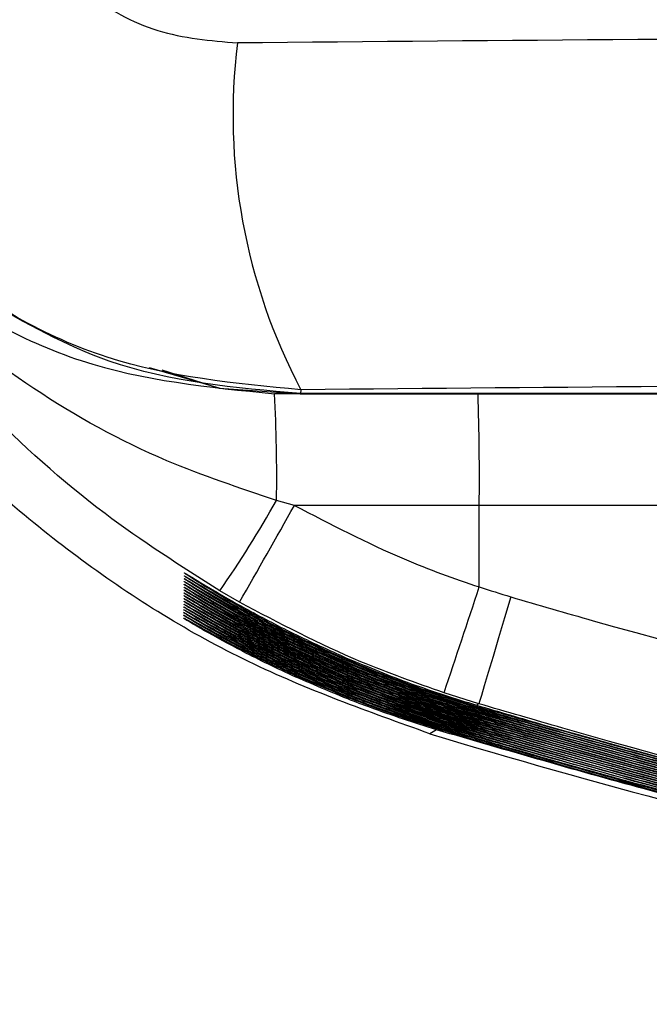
# Model space of a CAD drawing. Header units: millimetres. Extents: x -8 to 420, y 0 to 297.
# Tile 41 of 77: x 274.46 to 277.17, y 140.75 to 145.01. Entities that reach past the tile are written whole.
import ezdxf

# ---------------------------------------------------------------- set-up
doc = ezdxf.new("R2010")
doc.units = ezdxf.units.MM
doc.layers.add('10', color=7, linetype='Continuous')
doc.layers.add('SLD-0', color=7, linetype='Continuous')
doc.styles.add('SLDTEXTSTYLE2', font='TXT', dxfattribs={"width": 0.7})
doc.dimstyles.new('SLDDIMSTYLE0', dxfattribs={"dimtxt": 2.821533, "dimasz": 2.5, "dimexe": 0, "dimexo": 0.0625, "dimgap": 0.705383, "dimtad": 2, "dimlfac": 2, "dimrnd": 1e-09, "dimzin": 12, "dimdsep": 46, "dimtxsty": 'SLDTEXTSTYLE2', "dimsah": 1, "dimcen": 0.09, "dimadec": 0, "dimazin": 3, "dimtfac": 1, "dimtofl": 0, "dimtmove": 0, "dimatfit": 3, "dimfxl": 1, "dimfrac": 2, "dimtolj": 1, "dimtzin": 12, "dimarcsym": 0})
doc.dimstyles.new('SLDDIMSTYLE1', dxfattribs={"dimtxt": 2.645833, "dimasz": 2.5, "dimexe": 0, "dimexo": 0.0625, "dimgap": 0.661458, "dimtad": 2, "dimlfac": 2, "dimrnd": 1e-09, "dimzin": 4, "dimdsep": 46, "dimtxsty": 'SLDTEXTSTYLE2', "dimblk1": 'NONE', "dimblk2": 'NONE', "dimsah": 1, "dimcen": 0.09, "dimadec": 0, "dimazin": 1, "dimtfac": 1, "dimtofl": 0, "dimtmove": 0, "dimatfit": 3, "dimldrblk": 'NONE', "dimfxl": 1, "dimfrac": 2, "dimtolj": 1, "dimtzin": 12, "dimarcsym": 0})

# ---------------------------------------------------------------- blocks, each defined once
blk = doc.blocks.new('_D')
at = {"layer": '10'}
for p, q in [((297.1777, 201.7989), (297.1777, 123.4726)), ((272.5462, 201.4203), (272.5462, 123.4726)), ((272.5462, 125.4726), (297.1777, 125.4726))]:
    blk.add_line(p, q, dxfattribs=at)
for points in [[(272.5462, 125.4726), (275.0462, 125.1726), (275.0462, 125.7726)], [(297.1777, 125.4726), (294.6777, 125.7726), (294.6777, 125.1726)]]:
    blk.add_solid(points, dxfattribs=at)
at = {"layer": '10', "insert": (283.3553, 128.8832), "char_height": 2.64583, "attachment_point": 1, "style": 'SLDTEXTSTYLE2'}
blk.add_mtext('49', dxfattribs=at)
blk = doc.blocks.new('_D_1')
at = {"layer": '10'}
for p, q in [((284.9277, 222.2402), (256.0746, 222.2402)), ((258.0746, 222.2402), (258.0746, 137.5902)), ((284.9277, 137.5902), (256.0746, 137.5902))]:
    blk.add_line(p, q, dxfattribs=at)
for points in [[(258.0746, 222.2402), (257.7746, 219.7402), (258.3746, 219.7402)], [(258.0746, 137.5902), (258.3746, 140.0902), (257.7746, 140.0902)]]:
    blk.add_solid(points, dxfattribs=at)
at = {"layer": '10', "insert": (254.664, 177.3234), "char_height": 2.64583, "attachment_point": 1, "rotation": 90, "style": 'SLDTEXTSTYLE2'}
blk.add_mtext('169.30', dxfattribs=at)
blk = doc.blocks.new('_NONE')
blk = doc.blocks.new('_D_2')
at = {"layer": '10'}
for p, q in [((280.49, 224.4152), (245.4829, 224.4152)), ((247.4829, 135.4652), (247.4829, 224.4152)), ((280.49, 135.4652), (245.4829, 135.4652))]:
    blk.add_line(p, q, dxfattribs=at)
for points in [[(247.4829, 224.4152), (247.1829, 221.9152), (247.7829, 221.9152)], [(247.4829, 135.4652), (247.7829, 137.9652), (247.1829, 137.9652)]]:
    blk.add_solid(points, dxfattribs=at)
at = {"layer": '10', "insert": (244.0722, 177.3234), "char_height": 2.64583, "attachment_point": 1, "rotation": 90, "style": 'SLDTEXTSTYLE2'}
blk.add_mtext('177.90', dxfattribs=at)

msp = doc.modelspace()

# ---------------------------------------------------------------- linework, layer by layer
at = {"layer": 'SLD-0', "color": 8, "linetype": 'Continuous', "lineweight": 25}
for p, q in [((275.3184, 143.4146), (275.017, 143.5019)), ((279.688, 142.9077), (276.4407, 142.9077)), ((275.1748, 142.4282), (275.1656, 142.4333)), ((275.1752, 142.4401), (275.1657, 142.4453)), ((275.1756, 142.452), (275.1659, 142.4574)), ((275.1744, 142.4164), (275.1654, 142.4213))]:
    msp.add_line(p, q, dxfattribs=at)
at = {"layer": 'SLD-0', "color": 179, "linetype": 'Continuous', "lineweight": 25}
for p, q in [((275.0707, 143.4928), (275.3184, 143.4146)), ((275.3184, 143.4146), (275.6668, 143.3902)), ((275.6707, 143.4073), (275.6694, 143.3908)), ((275.6668, 143.3902), (275.5564, 143.3902)), ((275.6668, 143.3902), (275.6783, 143.3902)), ((278.9998, 143.3908), (275.6694, 143.3908)), ((275.6783, 143.3902), (278.9984, 143.3902)), ((275.6424, 142.9077), (275.5654, 142.9298)), ((276.4407, 142.9077), (275.6424, 142.9077)), ((276.4408, 142.5555), (276.4407, 142.9077)), ((275.1677, 142.603), (275.1677, 142.6044)), ((275.1679, 142.6154), (275.1679, 142.6168)), ((275.1672, 142.5659), (275.1672, 142.5673)), ((275.1674, 142.5782), (275.1674, 142.5796)), ((275.1675, 142.5906), (275.1676, 142.592)), ((275.1666, 142.5168), (275.1666, 142.5182)), ((275.1668, 142.529), (275.1668, 142.5304)), ((275.1669, 142.5413), (275.1669, 142.5427)), ((275.1671, 142.5535), (275.1671, 142.555)), ((275.4054, 142.4897), (275.3201, 142.5389)), ((275.1661, 142.4802), (275.1662, 142.4816)), ((275.1663, 142.4924), (275.1663, 142.4938)), ((275.1665, 142.5046), (275.1665, 142.506)), ((276.5763, 142.513), (276.5493, 142.4222)), ((275.1656, 142.4319), (275.1656, 142.4333)), ((275.1657, 142.4439), (275.1657, 142.4453)), ((275.1659, 142.456), (275.1659, 142.4574)), ((275.166, 142.4681), (275.166, 142.4695)), ((275.1654, 142.4199), (275.1654, 142.4213)), ((276.5493, 142.4222), (276.5235, 142.3354)), ((276.5235, 142.3354), (276.4999, 142.2556)), ((276.4999, 142.2556), (276.4792, 142.186)), ((276.4792, 142.186), (276.4622, 142.1289)), ((276.439, 142.0511), (276.2886, 142.0984)), ((276.4622, 142.1289), (276.4496, 142.0864)), ((276.439, 142.0511), (276.4289, 142.0449)), ((276.4418, 142.0602), (276.439, 142.0511)), ((276.4496, 142.0864), (276.4418, 142.0602)), ((276.3702, 142.0088), (276.3666, 142.0066)), ((276.3806, 142.0152), (276.377, 142.013)), ((276.391, 142.0216), (276.3874, 142.0194)), ((276.401, 142.0278), (276.3977, 142.0257)), ((276.4013, 142.028), (276.401, 142.0278)), ((276.4117, 142.0343), (276.4081, 142.0321)), ((276.4221, 142.0407), (276.4185, 142.0385)), ((276.2976, 141.9643), (276.294, 141.9621)), ((276.3079, 141.9706), (276.3044, 141.9684)), ((276.3183, 141.977), (276.3147, 141.9748)), ((276.3287, 141.9834), (276.3251, 141.9812)), ((276.3391, 141.9897), (276.3355, 141.9875)), ((276.3494, 141.9961), (276.3459, 141.9939)), ((276.3598, 142.0025), (276.3562, 142.0003)), ((276.2561, 141.9389), (276.2277, 141.9215)), ((276.2665, 141.9452), (276.2629, 141.943)), ((276.2768, 141.9516), (276.2733, 141.9494)), ((276.2872, 141.9579), (276.2836, 141.9557))]:
    msp.add_line(p, q, dxfattribs=at)
for centre, radius, start, end in [((277.9177, 144.5919), 2.5401, 172.9125, 207.7961), ((269.3739, 143.039), 6.1925, 358.99003, 3.25167), ((264.9474, 143.0255), 11.4938, 359.41236, 1.81814), ((271.5776, 145.159), 4.5686, 325.0042, 330.7943), ((225.459, 171.0927), 57.5567, 330.201332, 330.679703), ((177.4098, 175.2786), 104.2973, 341.450083, 341.714762), ((284.9277, 170.6323), 30, 253.14199, 257.40983)]:
    msp.add_arc(centre, radius, start, end, dxfattribs=at)
at = {"layer": 'SLD-0', "color": 8, "linetype": 'Continuous', "lineweight": 25}
for centre, radius, start, end in [((275.754, 142.2965), 0.1321, 330.188, 336.4366), ((275.7537, 142.2857), 0.1326, 330.3373, 336.5525), ((275.753, 142.2751), 0.1335, 330.488, 336.6545), ((275.7526, 142.2644), 0.1341, 330.6434, 336.7722), ((275.752, 142.2538), 0.1349, 330.7921, 336.8775), ((275.7521, 142.2429), 0.1349, 330.9268, 337.0041), ((275.7522, 142.2319), 0.1349, 331.0615, 337.1313), ((275.7516, 142.2214), 0.1358, 331.216, 337.2393), ((275.7504, 142.2112), 0.1373, 331.3804, 337.3316), ((275.7507, 142.2002), 0.137, 331.5104, 337.4656), ((275.7502, 142.1897), 0.1378, 331.6629, 337.5776), ((275.7493, 142.1794), 0.1388, 331.8155, 337.677), ((275.7495, 142.1686), 0.1388, 331.9449, 337.8003), ((275.7485, 142.1583), 0.14, 332.1049, 337.9005), ((275.7485, 142.1476), 0.1402, 332.2424, 338.0234), ((275.7485, 142.137), 0.1403, 332.3834, 338.1508), ((276.2507, 142.0975), 0.173, 338.5688, 343.0492), ((276.1882, 142.0597), 0.1733, 338.4699, 342.9201), ((276.2005, 142.0654), 0.1713, 338.4611, 342.9678), ((276.2089, 142.0723), 0.1733, 338.5035, 342.962), ((276.2199, 142.0784), 0.1726, 338.5126, 342.9916), ((276.2308, 142.0846), 0.1721, 338.5198, 343.0157), ((276.2401, 142.0913), 0.1732, 338.5577, 343.0292), ((276.1209, 142.0137), 0.1679, 338.2777, 342.848), ((276.1282, 142.0211), 0.1711, 338.3353, 342.8222), ((276.1393, 142.0271), 0.1703, 338.343, 342.8538), ((276.1494, 142.0335), 0.1705, 338.3655, 342.8757), ((276.1591, 142.0401), 0.1713, 338.3877, 342.8799), ((276.1687, 142.0466), 0.1721, 338.4217, 342.8978), ((276.1789, 142.053), 0.1722, 338.4399, 342.9164), ((276.1278, 141.9909), 0.1384, 337.9455, 342.6197), ((276.0992, 142.0116), 0.1799, 338.3513, 342.9241)]:
    msp.add_arc(centre, radius, start, end, dxfattribs=at)
at = {"layer": 'SLD-0', "color": 179, "linetype": 'Continuous', "lineweight": 25}
for centre, major_axis, ratio in [((284.9277, 142.291), (52.2347, 0), 0.050903), ((284.9277, 140.7931), (50.7347, 0), 0.052408)]:
    msp.add_ellipse(centre, major_axis=major_axis, ratio=ratio, start_param=1.687187, end_param=1.754284, dxfattribs=at)
for points, knots in [([(276.2277, 141.9215), (275.9628, 142.0164), (275.4329, 142.2062), (274.7117, 142.6533), (274.0736, 143.2078), (273.5357, 143.8622), (273.1208, 144.5984), (272.7642, 145.5428), (272.7105, 146.2656), (272.6777, 146.7066)], [0, 0, 0, 0, 0.132185, 0.26437, 0.396555, 0.52874, 0.660925, 0.79311, 1, 1, 1, 1]), ([(274.4569, 145.4877), (274.476, 145.4505), (274.5473, 145.3111), (274.7371, 145.108), (275.047, 144.9354), (275.2801, 144.9153), (275.397, 144.9053)], [0, 0, 0, 0, 0.106868, 0.399732, 0.699068, 1, 1, 1, 1]), ([(273.2462, 144.9338), (273.3045, 144.8106), (273.4827, 144.4336), (273.9614, 143.909), (274.708, 143.474), (275.2729, 143.4182), (275.5564, 143.3902)], [0, 0, 0, 0, 0.139004, 0.425375, 0.711644, 1, 1, 1, 1]), ([(275.6707, 143.4073), (275.3865, 143.4344), (274.8168, 143.4887), (274.0638, 143.9273), (273.6069, 144.4357), (273.4351, 144.782), (273.3888, 144.8753)], [0, 0, 0, 0, 0.29671, 0.594876, 0.890958, 1, 1, 1, 1]), ([(275.3201, 142.5389), (275.1517, 142.6464), (274.7837, 142.8814), (274.2929, 143.3263), (273.7404, 143.9544), (273.4815, 144.4762), (273.3191, 144.8033)], [0, 0, 0, 0, 0.186464, 0.407339, 0.628495, 1, 1, 1, 1]), ([(275.6694, 143.3908), (275.3868, 143.4154), (274.9032, 143.4575), (274.4829, 143.6955), (274.3083, 143.7944)], [0, 0, 0, 0, 0.584524, 1, 1, 1, 1]), ([(275.6424, 142.9077), (275.7987, 142.8267), (276.0574, 142.6925), (276.331, 142.591), (276.4408, 142.5555), (276.4408, 142.5555)], [0, 0, 0, 0, 0.603871, 0.999965, 1, 1, 1, 1]), ([(275.1677, 142.6044), (275.1741, 142.6007), (275.1868, 142.5932), (275.2842, 142.5339), (275.4332, 142.4487), (275.6334, 142.3431), (275.7905, 142.2728), (275.8684, 142.2379)], [0, 0, 0, 0, 0.179395, 0.359452, 0.554404, 0.778772, 1, 1, 1, 1]), ([(275.8686, 142.2309), (275.7815, 142.2701), (275.6077, 142.3482), (275.3849, 142.469), (275.2353, 142.5588), (275.1823, 142.593), (275.1692, 142.6018), (275.1682, 142.6025), (275.1677, 142.603)], [0, 0, 0, 0, 0.2469767, 0.4923544, 0.7336619, 0.9078947, 0.9466783, 1, 1, 1, 1]), ([(275.1679, 142.6168), (275.1742, 142.6131), (275.187, 142.6056), (275.2841, 142.5462), (275.4328, 142.4607), (275.6329, 142.3547), (275.79, 142.2839), (275.8682, 142.2487)], [0, 0, 0, 0, 0.179136, 0.358932, 0.553677, 0.778033, 1, 1, 1, 1]), ([(275.8683, 142.2417), (275.7811, 142.2811), (275.6073, 142.3597), (275.3846, 142.4811), (275.2351, 142.5712), (275.1822, 142.6055), (275.1693, 142.6142), (275.1684, 142.6149), (275.1679, 142.6154)], [0, 0, 0, 0, 0.2472904, 0.4929813, 0.7345111, 0.9084462, 0.9474313, 1, 1, 1, 1]), ([(275.1672, 142.5673), (275.1737, 142.5636), (275.1865, 142.5562), (275.2845, 142.4973), (275.4346, 142.4128), (275.6352, 142.3087), (275.7919, 142.2397), (275.8693, 142.2056)], [0, 0, 0, 0, 0.180162, 0.360998, 0.55656, 0.780961, 1, 1, 1, 1]), ([(275.8695, 142.1987), (275.7824, 142.2372), (275.6088, 142.314), (275.386, 142.4329), (275.2358, 142.5217), (275.1823, 142.5557), (275.1688, 142.5646), (275.1678, 142.5654), (275.1672, 142.5659)], [0, 0, 0, 0, 0.24605, 0.490501, 0.731148, 0.906265, 0.944443, 1, 1, 1, 1]), ([(275.1674, 142.5796), (275.1738, 142.5759), (275.1866, 142.5685), (275.2844, 142.5095), (275.4341, 142.4247), (275.6346, 142.3202), (275.7914, 142.2507), (275.869, 142.2163)], [0, 0, 0, 0, 0.179907, 0.360485, 0.555845, 0.780236, 1, 1, 1, 1]), ([(275.8692, 142.2094), (275.7821, 142.2481), (275.6084, 142.3254), (275.3856, 142.4449), (275.2357, 142.534), (275.1823, 142.5681), (275.1689, 142.577), (275.1679, 142.5777), (275.1674, 142.5782)], [0, 0, 0, 0, 0.246355, 0.491115, 0.73198, 0.906805, 0.945184, 1, 1, 1, 1]), ([(275.8689, 142.2201), (275.7818, 142.2591), (275.608, 142.3368), (275.3853, 142.4569), (275.2355, 142.5464), (275.1823, 142.5805), (275.169, 142.5893), (275.1681, 142.5901), (275.1675, 142.5906)], [0, 0, 0, 0, 0.246665, 0.491732, 0.732818, 0.907348, 0.94593, 1, 1, 1, 1]), ([(275.1676, 142.592), (275.1739, 142.5883), (275.1867, 142.5808), (275.2843, 142.5217), (275.4337, 142.4367), (275.634, 142.3316), (275.7909, 142.2617), (275.8687, 142.2271)], [0, 0, 0, 0, 0.179651, 0.35997, 0.555127, 0.779506, 1, 1, 1, 1]), ([(275.1666, 142.5182), (275.1731, 142.5145), (275.186, 142.5072), (275.285, 142.4489), (275.4364, 142.3653), (275.6374, 142.2632), (275.7937, 142.1959), (275.8704, 142.1629)], [0, 0, 0, 0, 0.181168, 0.363028, 0.559384, 0.783817, 1, 1, 1, 1]), ([(275.8706, 142.156), (275.7836, 142.1937), (275.6102, 142.2687), (275.3874, 142.3852), (275.2366, 142.4726), (275.1824, 142.5063), (275.1683, 142.5154), (275.1672, 142.5163), (275.1666, 142.5168)], [0, 0, 0, 0, 0.244842, 0.488092, 0.72787, 0.904141, 0.941511, 1, 1, 1, 1]), ([(275.1668, 142.5304), (275.1732, 142.5267), (275.1862, 142.5194), (275.2849, 142.461), (275.4359, 142.3771), (275.6369, 142.2746), (275.7933, 142.2068), (275.8701, 142.1736)], [0, 0, 0, 0, 0.180918, 0.362524, 0.558683, 0.783109, 1, 1, 1, 1]), ([(275.8703, 142.1667), (275.7833, 142.2045), (275.6098, 142.2799), (275.387, 142.397), (275.2364, 142.4848), (275.1824, 142.5186), (275.1684, 142.5277), (275.1674, 142.5285), (275.1668, 142.529)], [0, 0, 0, 0, 0.245141, 0.488687, 0.728682, 0.904667, 0.942239, 1, 1, 1, 1]), ([(275.1669, 142.5427), (275.1734, 142.539), (275.1863, 142.5316), (275.2848, 142.473), (275.4355, 142.389), (275.6363, 142.2859), (275.7928, 142.2178), (275.8698, 142.1842)], [0, 0, 0, 0, 0.180667, 0.362017, 0.557978, 0.782397, 1, 1, 1, 1]), ([(275.87, 142.1773), (275.783, 142.2154), (275.6095, 142.2913), (275.3867, 142.409), (275.2362, 142.4971), (275.1824, 142.531), (275.1685, 142.54), (275.1675, 142.5408), (275.1669, 142.5413)], [0, 0, 0, 0, 0.245442, 0.489288, 0.729498, 0.905196, 0.94297, 1, 1, 1, 1]), ([(275.1671, 142.555), (275.1735, 142.5513), (275.1864, 142.5439), (275.2847, 142.4852), (275.435, 142.4009), (275.6357, 142.2973), (275.7923, 142.2287), (275.8696, 142.1949)], [0, 0, 0, 0, 0.180415, 0.361509, 0.557271, 0.781681, 1, 1, 1, 1]), ([(275.8697, 142.188), (275.7827, 142.2263), (275.6091, 142.3026), (275.3863, 142.4209), (275.236, 142.5094), (275.1824, 142.5433), (275.1687, 142.5523), (275.1677, 142.5531), (275.1671, 142.5535)], [0, 0, 0, 0, 0.245745, 0.489893, 0.73032, 0.905728, 0.943704, 1, 1, 1, 1]), ([(276.4408, 142.5555), (276.4408, 142.5555), (276.4859, 142.541), (276.5311, 142.527), (276.5763, 142.513)], [0, 0, 0, 0, 0.000214, 1, 1, 1, 1]), ([(275.8714, 142.1243), (275.7845, 142.1613), (275.6113, 142.2349), (275.3884, 142.3497), (275.2371, 142.4361), (275.1825, 142.4696), (275.1679, 142.4789), (275.1668, 142.4797), (275.1661, 142.4802)], [0, 0, 0, 0, 0.243961, 0.486329, 0.725469, 0.902585, 0.939349, 1, 1, 1, 1]), ([(275.1662, 142.4816), (275.1727, 142.478), (275.1857, 142.4707), (275.2854, 142.4129), (275.4377, 142.33), (275.6391, 142.2294), (275.7951, 142.1634), (275.8712, 142.1312)], [0, 0, 0, 0, 0.181911, 0.364526, 0.561461, 0.785911, 1, 1, 1, 1]), ([(275.1663, 142.4938), (275.1728, 142.4901), (275.1858, 142.4828), (275.2853, 142.4248), (275.4373, 142.3418), (275.6386, 142.2407), (275.7946, 142.1742), (275.871, 142.1417)], [0, 0, 0, 0, 0.181664, 0.364029, 0.560773, 0.785217, 1, 1, 1, 1]), ([(275.8711, 142.1349), (275.7842, 142.172), (275.6109, 142.2462), (275.3881, 142.3615), (275.2369, 142.4482), (275.1825, 142.4818), (275.1681, 142.491), (275.167, 142.4919), (275.1663, 142.4924)], [0, 0, 0, 0, 0.244252, 0.486912, 0.726264, 0.903099, 0.940066, 1, 1, 1, 1]), ([(275.1665, 142.506), (275.173, 142.5023), (275.1859, 142.495), (275.2852, 142.4369), (275.4368, 142.3535), (275.638, 142.2519), (275.7942, 142.1851), (275.8707, 142.1523)], [0, 0, 0, 0, 0.181417, 0.363529, 0.560079, 0.784519, 1, 1, 1, 1]), ([(275.8709, 142.1454), (275.7839, 142.1828), (275.6106, 142.2574), (275.3877, 142.3733), (275.2367, 142.4604), (275.1825, 142.4941), (275.1682, 142.5032), (275.1671, 142.5041), (275.1665, 142.5046)], [0, 0, 0, 0, 0.244546, 0.487499, 0.727064, 0.903619, 0.940787, 1, 1, 1, 1]), ([(276.2886, 142.0984), (276.168, 142.141), (275.8637, 142.2484), (275.578, 142.3988), (275.4054, 142.4897)], [0, 0, 0, 0, 0.3961431, 1, 1, 1, 1]), ([(275.1656, 142.4333), (275.1721, 142.4297), (275.1853, 142.4225), (275.2859, 142.3652), (275.4395, 142.2834), (275.6414, 142.1847), (275.7969, 142.1204), (275.8724, 142.0892)], [0, 0, 0, 0, 0.1828869, 0.3664911, 0.5641836, 0.7886415, 1, 1, 1, 1]), ([(275.8726, 142.0823), (275.7858, 142.1184), (275.6127, 142.1903), (275.3896, 142.3028), (275.2303, 142.392), (275.1699, 142.4287), (275.1664, 142.4313), (275.1656, 142.4319)], [0, 0, 0, 0, 0.242963, 0.484336, 0.722783, 0.936477, 1, 1, 1, 1]), ([(275.1657, 142.4453), (275.1723, 142.4417), (275.1854, 142.4345), (275.2858, 142.3771), (275.4391, 142.295), (275.6408, 142.1958), (275.7965, 142.1311), (275.8721, 142.0996)], [0, 0, 0, 0, 0.182644, 0.366002, 0.563508, 0.787965, 1, 1, 1, 1]), ([(275.8723, 142.0928), (275.7854, 142.1291), (275.6124, 142.2014), (275.3892, 142.3145), (275.2301, 142.404), (275.17, 142.4408), (275.1665, 142.4434), (275.1657, 142.4439)], [0, 0, 0, 0, 0.2432473, 0.484905, 0.7235605, 0.9371797, 1, 1, 1, 1]), ([(275.1659, 142.4574), (275.1724, 142.4538), (275.1855, 142.4466), (275.2857, 142.389), (275.4386, 142.3066), (275.6402, 142.207), (275.796, 142.1418), (275.8718, 142.1101)], [0, 0, 0, 0, 0.1824, 0.365513, 0.56283, 0.787285, 1, 1, 1, 1]), ([(275.872, 142.1033), (275.7851, 142.1398), (275.612, 142.2126), (275.3891, 142.3261), (275.2374, 142.4119), (275.1826, 142.4453), (275.1677, 142.4546), (275.1666, 142.4555), (275.1659, 142.456)], [0, 0, 0, 0, 0.243383, 0.485175, 0.723892, 0.901564, 0.937926, 1, 1, 1, 1]), ([(275.166, 142.4695), (275.1725, 142.4659), (275.1856, 142.4586), (275.2855, 142.4009), (275.4382, 142.3183), (275.6397, 142.2182), (275.7956, 142.1526), (275.8715, 142.1206)], [0, 0, 0, 0, 0.182155, 0.365019, 0.562147, 0.7866, 1, 1, 1, 1]), ([(275.8717, 142.1138), (275.7848, 142.1505), (275.6116, 142.2238), (275.3887, 142.3379), (275.2373, 142.424), (275.1825, 142.4574), (275.1678, 142.4667), (275.1667, 142.4676), (275.166, 142.4681)], [0, 0, 0, 0, 0.24367, 0.48575, 0.724679, 0.902073, 0.938637, 1, 1, 1, 1]), ([(275.1654, 142.4213), (275.172, 142.4177), (275.1852, 142.4105), (275.2861, 142.3534), (275.4399, 142.2718), (275.6419, 142.1736), (275.7974, 142.1097), (275.8726, 142.0787)], [0, 0, 0, 0, 0.183126, 0.366976, 0.564855, 0.789314, 1, 1, 1, 1]), ([(275.8728, 142.0719), (275.7861, 142.1078), (275.6131, 142.1793), (275.3899, 142.2912), (275.2305, 142.3799), (275.1699, 142.4166), (275.1662, 142.4193), (275.1654, 142.4199)], [0, 0, 0, 0, 0.242681, 0.483772, 0.72201, 0.93578, 1, 1, 1, 1]), ([(275.8682, 142.2487), (275.9606, 142.2103), (276.1445, 142.134), (276.3344, 142.0745), (276.4289, 142.0449)], [0, 0, 0, 0, 0.502806, 1, 1, 1, 1]), ([(276.4221, 142.0407), (276.3266, 142.0707), (276.1391, 142.1296), (275.9575, 142.2048), (275.8683, 142.2417)], [0, 0, 0, 0, 0.509221, 1, 1, 1, 1]), ([(275.8684, 142.2379), (275.961, 142.1997), (276.1414, 142.1253), (276.3277, 142.0669), (276.4185, 142.0385)], [0, 0, 0, 0, 0.512724, 1, 1, 1, 1]), ([(276.4117, 142.0343), (276.3162, 142.0643), (276.1324, 142.1221), (275.9542, 142.1956), (275.8686, 142.2309)], [0, 0, 0, 0, 0.519394, 1, 1, 1, 1]), ([(275.8687, 142.2271), (275.9613, 142.1891), (276.1384, 142.1165), (276.321, 142.0594), (276.4081, 142.0321)], [0, 0, 0, 0, 0.5230346, 1, 1, 1, 1]), ([(276.4013, 142.028), (276.3059, 142.058), (276.1257, 142.1147), (275.951, 142.1864), (275.8689, 142.2201)], [0, 0, 0, 0, 0.529973, 1, 1, 1, 1]), ([(275.869, 142.2163), (275.9617, 142.1786), (276.1353, 142.1077), (276.3143, 142.0518), (276.3977, 142.0257)], [0, 0, 0, 0, 0.533758, 1, 1, 1, 1]), ([(276.391, 142.0216), (276.2955, 142.0516), (276.119, 142.1072), (275.9478, 142.1772), (275.8692, 142.2094)], [0, 0, 0, 0, 0.5409837, 1, 1, 1, 1]), ([(275.8693, 142.2056), (275.962, 142.168), (276.1323, 142.099), (276.3076, 142.0443), (276.3874, 142.0194)], [0, 0, 0, 0, 0.544924, 1, 1, 1, 1]), ([(276.3806, 142.0152), (276.2851, 142.0453), (276.1123, 142.0997), (275.9445, 142.1681), (275.8695, 142.1987)], [0, 0, 0, 0, 0.552451, 1, 1, 1, 1]), ([(275.8696, 142.1949), (275.9624, 142.1575), (276.1292, 142.0903), (276.3009, 142.0367), (276.377, 142.013)], [0, 0, 0, 0, 0.556556, 1, 1, 1, 1]), ([(276.3702, 142.0088), (276.2747, 142.0389), (276.1056, 142.0923), (275.9413, 142.1589), (275.8697, 142.188)], [0, 0, 0, 0, 0.564406, 1, 1, 1, 1]), ([(275.8698, 142.1842), (275.9627, 142.147), (276.1261, 142.0815), (276.2941, 142.0292), (276.3666, 142.0066)], [0, 0, 0, 0, 0.5686835, 1, 1, 1, 1]), ([(276.3598, 142.0025), (276.2644, 142.0326), (276.0989, 142.0848), (275.9381, 142.1498), (275.87, 142.1773)], [0, 0, 0, 0, 0.57688, 1, 1, 1, 1]), ([(275.8701, 142.1736), (275.9631, 142.1365), (276.123, 142.0728), (276.2874, 142.0217), (276.3562, 142.0003)], [0, 0, 0, 0, 0.581343, 1, 1, 1, 1]), ([(276.3494, 141.9961), (276.254, 142.0263), (276.0922, 142.0774), (275.9348, 142.1407), (275.8703, 142.1667)], [0, 0, 0, 0, 0.589907, 1, 1, 1, 1]), ([(275.8704, 142.1629), (275.9635, 142.1261), (276.12, 142.0641), (276.2807, 142.0141), (276.3459, 141.9939)], [0, 0, 0, 0, 0.594568, 1, 1, 1, 1]), ([(276.3391, 141.9897), (276.2436, 142.0199), (276.0855, 142.0699), (275.9316, 142.1316), (275.8706, 142.156)], [0, 0, 0, 0, 0.603523, 1, 1, 1, 1]), ([(275.8707, 142.1523), (275.9638, 142.1157), (276.1169, 142.0554), (276.274, 142.0066), (276.3355, 141.9875)], [0, 0, 0, 0, 0.608396, 1, 1, 1, 1]), ([(276.3287, 141.9834), (276.2333, 142.0136), (276.0788, 142.0625), (275.9284, 142.1225), (275.8709, 142.1454)], [0, 0, 0, 0, 0.617774, 1, 1, 1, 1]), ([(275.871, 142.1417), (275.9642, 142.1053), (276.1138, 142.0467), (276.2672, 141.9991), (276.3251, 141.9812)], [0, 0, 0, 0, 0.6228712, 1, 1, 1, 1]), ([(276.3183, 141.977), (276.2229, 142.0072), (276.0721, 142.055), (275.9251, 142.1134), (275.8711, 142.1349)], [0, 0, 0, 0, 0.632698, 1, 1, 1, 1]), ([(275.8712, 142.1312), (275.9645, 142.0949), (276.1107, 142.038), (276.2605, 141.9916), (276.3147, 141.9748)], [0, 0, 0, 0, 0.638041, 1, 1, 1, 1]), ([(276.3079, 141.9706), (276.2125, 142.0009), (276.0654, 142.0476), (275.9219, 142.1043), (275.8714, 142.1243)], [0, 0, 0, 0, 0.648354, 1, 1, 1, 1]), ([(275.8715, 142.1206), (275.9649, 142.0845), (276.1076, 142.0293), (276.2538, 141.9841), (276.3044, 141.9684)], [0, 0, 0, 0, 0.653954, 1, 1, 1, 1]), ([(276.2976, 141.9643), (276.2022, 141.9946), (276.0587, 142.0401), (275.9187, 142.0953), (275.8717, 142.1138)], [0, 0, 0, 0, 0.664786, 1, 1, 1, 1]), ([(275.8718, 142.1101), (275.9652, 142.0742), (276.1045, 142.0207), (276.2471, 141.9766), (276.294, 141.9621)], [0, 0, 0, 0, 0.670669, 1, 1, 1, 1]), ([(276.2872, 141.9579), (276.1918, 141.9882), (276.052, 142.0327), (275.9154, 142.0863), (275.872, 142.1033)], [0, 0, 0, 0, 0.682062, 1, 1, 1, 1]), ([(275.8721, 142.0996), (275.9656, 142.0639), (276.1014, 142.012), (276.2403, 141.9691), (276.2836, 141.9557)], [0, 0, 0, 0, 0.688248, 1, 1, 1, 1]), ([(276.2768, 141.9516), (276.1815, 141.9819), (276.0453, 142.0252), (275.9122, 142.0772), (275.8723, 142.0928)], [0, 0, 0, 0, 0.700245, 1, 1, 1, 1]), ([(275.8724, 142.0892), (275.9659, 142.0536), (276.0983, 142.0034), (276.2336, 141.9616), (276.2733, 141.9494)], [0, 0, 0, 0, 0.706757, 1, 1, 1, 1]), ([(276.2665, 141.9452), (276.1711, 141.9756), (276.0385, 142.0178), (275.9089, 142.0682), (275.8726, 142.0823)], [0, 0, 0, 0, 0.719407, 1, 1, 1, 1]), ([(275.8726, 142.0787), (275.9663, 142.0434), (276.0952, 141.9947), (276.2269, 141.9541), (276.2629, 141.943)], [0, 0, 0, 0, 0.726275, 1, 1, 1, 1]), ([(276.2561, 141.9389), (276.1607, 141.9693), (276.0318, 142.0104), (275.9057, 142.0592), (275.8728, 142.0719)], [0, 0, 0, 0, 0.739635, 1, 1, 1, 1]), ([(276.3666, 142.0066), (276.4625, 141.9783), (276.9421, 141.8366), (277.8655, 141.5887), (278.7029, 141.4122), (279.1487, 141.3181)], [0, 0, 0, 0, 0.104639, 0.523276, 1, 1, 1, 1]), ([(279.1487, 141.3212), (279.0507, 141.3408), (278.5604, 141.4392), (277.6291, 141.6504), (276.8072, 141.8844), (276.3702, 142.0088)], [0, 0, 0, 0, 0.104774, 0.523951, 1, 1, 1, 1]), ([(276.377, 142.013), (276.4729, 141.9847), (276.9525, 141.8432), (277.8725, 141.5965), (278.7064, 141.4207), (279.1487, 141.3274)], [0, 0, 0, 0, 0.105034, 0.525252, 1, 1, 1, 1]), ([(279.1487, 141.3304), (279.0507, 141.3501), (278.5604, 141.4485), (277.6326, 141.659), (276.8142, 141.8918), (276.3806, 142.0152)], [0, 0, 0, 0, 0.10517, 0.525932, 1, 1, 1, 1]), ([(276.3874, 142.0194), (276.4833, 141.9911), (276.9629, 141.8497), (277.8795, 141.6042), (278.7099, 141.4291), (279.1487, 141.3366)], [0, 0, 0, 0, 0.105432, 0.527242, 1, 1, 1, 1]), ([(279.1487, 141.3397), (279.0507, 141.3594), (278.5604, 141.4578), (277.6362, 141.6675), (276.8211, 141.8993), (276.391, 142.0216)], [0, 0, 0, 0, 0.10557, 0.527928, 1, 1, 1, 1]), ([(276.3977, 142.0257), (276.4937, 141.9975), (276.9733, 141.8562), (277.8866, 141.6119), (278.7134, 141.4376), (279.1487, 141.3459)], [0, 0, 0, 0, 0.1058335, 0.5292482, 1, 1, 1, 1]), ([(279.1487, 141.3489), (279.0506, 141.3686), (278.5604, 141.4671), (277.6397, 141.6761), (276.8281, 141.9067), (276.4013, 142.028)], [0, 0, 0, 0, 0.105972, 0.529939, 1, 1, 1, 1]), ([(276.4081, 142.0321), (276.5041, 142.0039), (276.9838, 141.8628), (277.8936, 141.6196), (278.7169, 141.4461), (279.1487, 141.3551)], [0, 0, 0, 0, 0.106238, 0.531269, 1, 1, 1, 1]), ([(279.1487, 141.3582), (279.0506, 141.3779), (278.5604, 141.4764), (277.6432, 141.6847), (276.835, 141.9141), (276.4117, 142.0343)], [0, 0, 0, 0, 0.106377, 0.531967, 1, 1, 1, 1]), ([(276.4185, 142.0385), (276.5144, 142.0103), (276.9942, 141.8693), (277.9006, 141.6274), (278.7204, 141.4546), (279.1487, 141.3644)], [0, 0, 0, 0, 0.106645, 0.5333062, 1, 1, 1, 1]), ([(279.1487, 141.3674), (279.0506, 141.3871), (278.5604, 141.4857), (277.6467, 141.6932), (276.842, 141.9216), (276.4221, 142.0407)], [0, 0, 0, 0, 0.1067856, 0.534009, 1, 1, 1, 1]), ([(276.4289, 142.0449), (276.5248, 142.0167), (277.0046, 141.8758), (277.9076, 141.6351), (278.7239, 141.4631), (279.1487, 141.3736)], [0, 0, 0, 0, 0.107055, 0.535359, 1, 1, 1, 1]), ([(276.294, 141.9621), (276.3898, 141.9336), (276.8691, 141.791), (277.8164, 141.5347), (278.6783, 141.3527), (279.1488, 141.2534)], [0, 0, 0, 0, 0.101956, 0.509855, 1, 1, 1, 1]), ([(279.1488, 141.2564), (279.0507, 141.276), (278.5604, 141.3742), (277.6045, 141.5904), (276.7587, 141.8324), (276.2976, 141.9643)], [0, 0, 0, 0, 0.102083, 0.510492, 1, 1, 1, 1]), ([(276.3044, 141.9684), (276.4002, 141.94), (276.8796, 141.7975), (277.8234, 141.5424), (278.6818, 141.3612), (279.1488, 141.2626)], [0, 0, 0, 0, 0.1023304, 0.5117294, 1, 1, 1, 1]), ([(279.1488, 141.2657), (279.0507, 141.2853), (278.5604, 141.3835), (277.608, 141.599), (276.7656, 141.8398), (276.3079, 141.9706)], [0, 0, 0, 0, 0.102459, 0.512372, 1, 1, 1, 1]), ([(276.3147, 141.9748), (276.4106, 141.9464), (276.89, 141.804), (277.8304, 141.5501), (278.6853, 141.3697), (279.1488, 141.2719)], [0, 0, 0, 0, 0.102708, 0.513618, 1, 1, 1, 1]), ([(279.1488, 141.2749), (279.0507, 141.2946), (278.5604, 141.3928), (277.6115, 141.6076), (276.7725, 141.8472), (276.3183, 141.977)], [0, 0, 0, 0, 0.102838, 0.514266, 1, 1, 1, 1]), ([(276.3251, 141.9812), (276.421, 141.9527), (276.9004, 141.8106), (277.8374, 141.5578), (278.6888, 141.3782), (279.1487, 141.2811)], [0, 0, 0, 0, 0.103089, 0.515521, 1, 1, 1, 1]), ([(279.1487, 141.2842), (279.0507, 141.3038), (278.5604, 141.4021), (277.615, 141.6161), (276.7795, 141.8547), (276.3287, 141.9834)], [0, 0, 0, 0, 0.103219, 0.516174, 1, 1, 1, 1]), ([(276.3355, 141.9875), (276.4314, 141.9591), (276.9108, 141.8171), (277.8444, 141.5656), (278.6923, 141.3867), (279.1487, 141.2904)], [0, 0, 0, 0, 0.103472, 0.517438, 1, 1, 1, 1]), ([(279.1487, 141.2934), (279.0507, 141.3131), (278.5604, 141.4114), (277.6185, 141.6247), (276.7864, 141.8621), (276.3391, 141.9897)], [0, 0, 0, 0, 0.103604, 0.518097, 1, 1, 1, 1]), ([(276.3459, 141.9939), (276.4417, 141.9655), (276.9212, 141.8236), (277.8515, 141.5733), (278.6959, 141.3952), (279.1487, 141.2996)], [0, 0, 0, 0, 0.103858, 0.51937, 1, 1, 1, 1]), ([(279.1487, 141.3027), (279.0507, 141.3223), (278.5604, 141.4207), (277.6221, 141.6333), (276.7934, 141.8695), (276.3494, 141.9961)], [0, 0, 0, 0, 0.103991, 0.520033, 1, 1, 1, 1]), ([(276.3562, 142.0003), (276.4521, 141.9719), (276.9317, 141.8301), (277.8585, 141.581), (278.6994, 141.4037), (279.1487, 141.3089)], [0, 0, 0, 0, 0.104247, 0.521315, 1, 1, 1, 1]), ([(279.1487, 141.3119), (279.0507, 141.3316), (278.5604, 141.4299), (277.6256, 141.6418), (276.8003, 141.877), (276.3598, 142.0025)], [0, 0, 0, 0, 0.104381, 0.521985, 1, 1, 1, 1]), ([(278.6463, 141.3226), (278.5486, 141.3439), (278.06, 141.4503), (277.2602, 141.6459), (276.5661, 141.8484), (276.2561, 141.9389)], [0, 0, 0, 0, 0.121507, 0.607625, 1, 1, 1, 1]), ([(276.2629, 141.943), (276.3587, 141.9144), (276.8379, 141.7715), (277.6303, 141.5568), (278.3335, 141.399), (278.6463, 141.3289)], [0, 0, 0, 0, 0.121858, 0.60938, 1, 1, 1, 1]), ([(278.6463, 141.3319), (278.5486, 141.3532), (278.06, 141.4596), (277.2637, 141.6544), (276.573, 141.8558), (276.2665, 141.9452)], [0, 0, 0, 0, 0.12204, 0.610292, 1, 1, 1, 1]), ([(276.2733, 141.9494), (276.3691, 141.9208), (276.8483, 141.778), (277.6373, 141.5644), (278.337, 141.4075), (278.6463, 141.3381)], [0, 0, 0, 0, 0.122394, 0.612063, 1, 1, 1, 1]), ([(279.1488, 141.2379), (279.0507, 141.2575), (278.5604, 141.3556), (277.5974, 141.5733), (276.7448, 141.8175), (276.2768, 141.9516)], [0, 0, 0, 0, 0.10134, 0.506774, 1, 1, 1, 1]), ([(276.2836, 141.9557), (276.3795, 141.9272), (276.8587, 141.7845), (277.8093, 141.5269), (278.6748, 141.3442), (279.1488, 141.2441)], [0, 0, 0, 0, 0.101584, 0.507993, 1, 1, 1, 1]), ([(279.1488, 141.2472), (279.0507, 141.2668), (278.5604, 141.3649), (277.6009, 141.5819), (276.7517, 141.825), (276.2872, 141.9579)], [0, 0, 0, 0, 0.10171, 0.508626, 1, 1, 1, 1])]:
    msp.add_open_spline(points, degree=3, knots=knots, dxfattribs=at)
at = {"layer": 'SLD-0', "color": 8, "linetype": 'Continuous', "lineweight": 25}
for points, knots in [([(275.5654, 142.9298), (275.4059, 142.9828), (275.0383, 143.105), (274.5066, 143.3986), (273.879, 143.8968), (273.4993, 144.3905), (273.3339, 144.7419), (273.3233, 144.7645)], [0, 0, 0, 0, 0.167504, 0.386024, 0.604513, 0.97466, 1, 1, 1, 1]), ([(276.5763, 142.513), (276.6948, 142.4782), (277.7945, 142.1553), (278.9209, 141.9367), (279.9259, 141.7417)], [0, 0, 0, 0, 0.107785, 1, 1, 1, 1]), ([(281.2369, 141.0897), (280.8506, 141.1261), (279.3487, 141.2675), (277.7551, 141.6675), (276.5596, 142.016), (276.439, 142.0511)], [0, 0, 0, 0, 0.237438, 0.923136, 1, 1, 1, 1])]:
    msp.add_open_spline(points, degree=3, knots=knots, dxfattribs=at)

# ---------------------------------------------------------------- dimensions: what is measured, and where the dimension line sits
at = {"layer": '10'}
for base, p1, p2, picture, middle in [((247.4829, 135.4652), (280.49, 224.4152), (280.49, 135.4652), '_D_2', (247.4829, 181.0276)), ((258.0746, 222.2402), (284.9277, 137.5902), (284.9277, 222.2402), '_D_1', (258.0746, 181.0276))]:
    dim = msp.add_linear_dim(base=base, p1=p1, p2=p2, angle=90, dimstyle='SLDDIMSTYLE1', dxfattribs=at)
    dim.commit()
    dim.dimension.update_dxf_attribs({"geometry": picture, "text_midpoint": middle, "dimtype": 160})
dim = msp.add_linear_dim(base=(297.1777, 125.4726), p1=(272.5462, 201.4203), p2=(297.1777, 201.7989), text='49', dimstyle='SLDDIMSTYLE0', dxfattribs=at)
dim.commit()
dim.dimension.update_dxf_attribs({"geometry": '_D', "text_midpoint": (284.59, 125.4726), "dimtype": 160})

doc.saveas('drawing.dxf')
